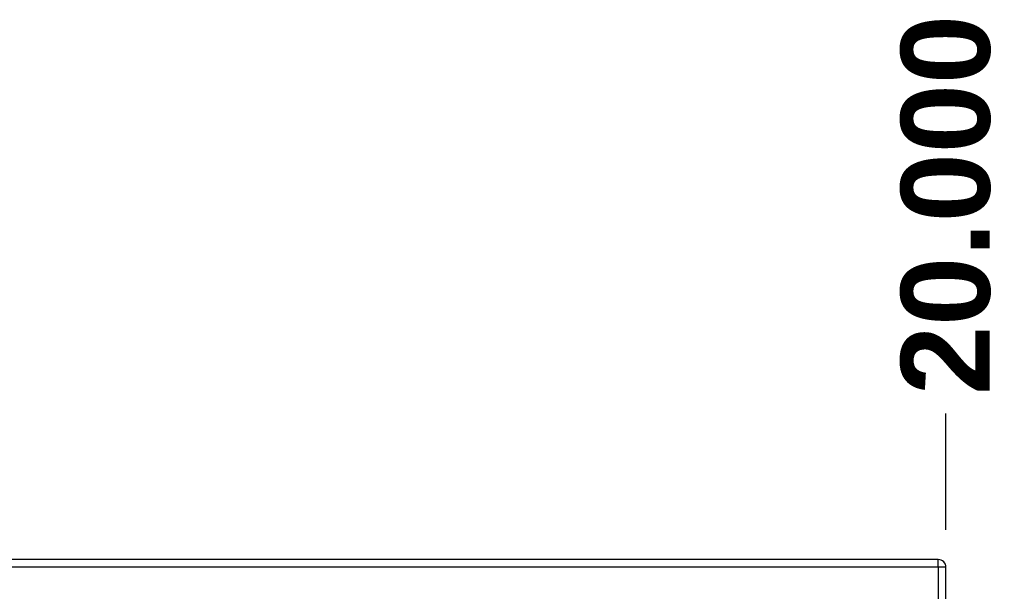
# Model space of a CAD drawing. Header units: inches. Extents: x 0 to 139, y -11 to 90.
# Tile 39 of 59: x 70.41 to 81.51, y 62.9 to 69.34. Entities that reach past the tile are written whole.
import ezdxf

# ---------------------------------------------------------------- set-up
doc = ezdxf.new("R2010")
doc.units = ezdxf.units.IN
doc.header["$LTSCALE"] = 8.352245
doc.header["$MEASUREMENT"] = 0
for name, color, linetype, lineweight in [('Dimensions(ANSI)', 7, 'Continuous', 25), ('Visible Edges(ANSI)', 7, 'Continuous', 25), ('Visible Tangent Edges(ANSI)', 7, 'Continuous', 25)]:
    doc.layers.add(name, color=color, linetype=linetype, lineweight=lineweight)
doc.styles.add('Dimension-ANSI', font='arialbd.ttf')
doc.dimstyles.new('INCH-ANSI-VERTICAL', dxfattribs={"dimscale": 8.352245, "dimtxt": 0.12, "dimasz": 0.098425, "dimexe": 0.04, "dimexo": 0.04, "dimgap": 0.031496, "dimtad": 0, "dimtih": 1, "dimtoh": 1, "dimdec": 3, "dimzin": 0, "dimdsep": 46, "dimtxsty": 'Dimension-ANSI', "dimcen": 0.09, "dimdle": 0.312, "dimclrd": 179, "dimclre": 179, "dimclrt": 7, "dimadec": 1, "dimazin": 0, "dimtfac": 1, "dimtdec": 3, "dimtofl": 0, "dimtmove": 0, "dimatfit": 3, "dimfxl": 1, "dimtolj": 1, "dimtzin": 4, "dimlwd": 25, "dimlwe": 25, "dimarcsym": 0})

# ---------------------------------------------------------------- blocks, each defined once
blk = doc.blocks.new('*D17')
at = {"layer": 'Defpoints', "color": 0, "linetype": 'Continuous', "transparency": 16777216}
for p in [(80.85, 64.902), (59.97, 63.258), (80.85, 63.258)]:
    blk.add_point(p, dxfattribs=at)
at = {"layer": 'Dimensions(ANSI)', "color": 179, "linetype": 'Continuous', "lineweight": 25, "true_color": 0x262658, "transparency": 16777216}
blk.add_line((80.85, 63.592), (80.85, 64.902), dxfattribs=at)
at = {"layer": 'Dimensions(ANSI)', "color": 7, "linetype": 'Continuous', "lineweight": 25, "transparency": 16777216, "insert": (80.85, 67.254), "char_height": 1.0023, "attachment_point": 5, "rotation": 90, "style": 'Dimension-ANSI'}
blk.add_mtext('\\A1;20.000', dxfattribs=at)

msp = doc.modelspace()

# ---------------------------------------------------------------- linework, layer by layer
at = {"layer": 'Visible Edges(ANSI)'}
for p, q in [((80.7625, 63.2578), (60.0573, 63.2578)), ((80.8502, 32.0246), (80.8502, 63.1701))]:
    msp.add_line(p, q, dxfattribs=at)
msp.add_arc((80.7625, 63.1701), 0.0877, 0, 90, dxfattribs=at)
at = {"layer": 'Visible Tangent Edges(ANSI)'}
for p, q in [((80.7625, 63.1701), (60.145, 63.1701)), ((80.7625, 63.1701), (80.7625, 63.2578)), ((80.8502, 63.1701), (80.7625, 63.1701)), ((80.7625, 63.1701), (80.7625, 32.0246))]:
    msp.add_line(p, q, dxfattribs=at)

# ---------------------------------------------------------------- dimensions: what is measured, and where the dimension line sits
at = {"layer": 'Dimensions(ANSI)', "color": 179, "linetype": 'Continuous', "lineweight": 25, "true_color": 0x262658}
dim = msp.add_ordinate_dim(feature_location=(80.8502, 63.2578), offset=(0, 1.6441), dtype=1, origin=(59.9696, 63.2578), dimstyle='INCH-ANSI-VERTICAL', override={"dimgap": 0.031496, "dimtad": 0, "dimdec": 3, "dimlfac": 0.957826, "dimtol": 0, "dimlim": 0, "dimtp": 0, "dimtm": 0, "dimtdec": 3}, dxfattribs=at)
dim.commit()
dim.dimension.update_dxf_attribs({"geometry": '*D17', "text_midpoint": (80.8502, 67.2544)})

doc.saveas('drawing.dxf')
